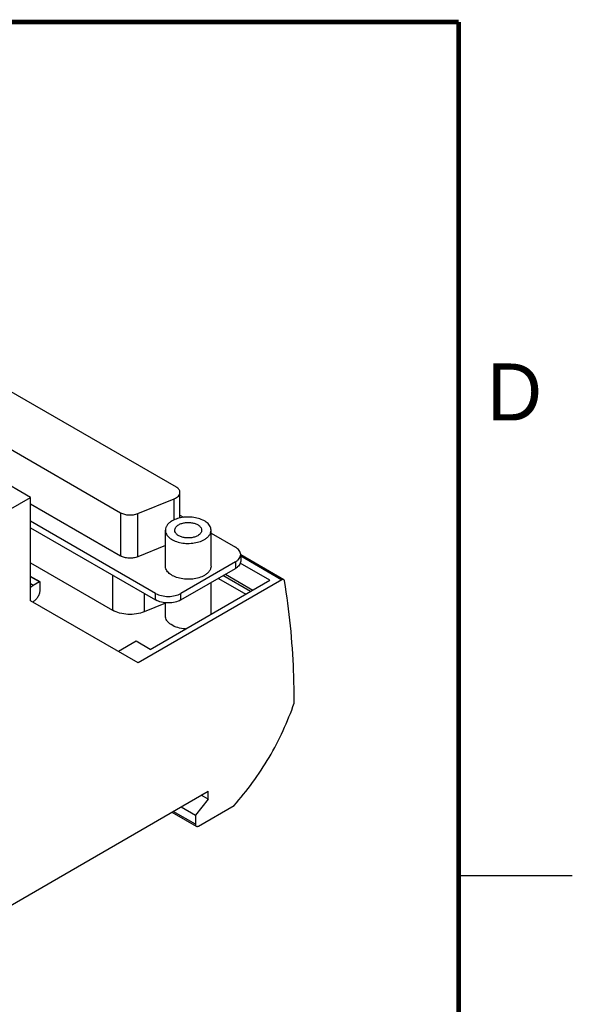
# Model space of a CAD drawing. Header units: inches. Extents: x 0 to 22, y 0 to 17.
# Tile 20 of 20: x 19.6 to 22, y 12.2 to 16.5. Entities that reach past the tile are written whole.
import ezdxf

# ---------------------------------------------------------------- set-up
doc = ezdxf.new("R2010")
doc.units = ezdxf.units.IN
doc.header["$LTSCALE"] = 1.21
doc.header["$MEASUREMENT"] = 0
doc.layers.get('0').update_dxf_attribs({"linetype": 'CONTINUOUS'})
doc.styles.add('TEXTSTYLE_2', font='txt')

msp = doc.modelspace()

# ---------------------------------------------------------------- linework, layer by layer
at = {"color": 7, "linetype": 'CONTINUOUS'}
for p, q in [((19.6186, 14.4121), (18.029, 15.3299)), ((19.2652, 15.0309), (20.2579, 14.4577)), ((19.0693, 14.89), (20.0139, 14.3446)), ((19.3248, 14.2424), (19.6186, 14.4121)), ((19.6186, 13.9582), (19.6186, 14.4121)), ((20.0896, 14.3408), (20.25, 14.4056)), ((20.25, 14.3135), (20.25, 14.4056)), ((20.2752, 14.3217), (20.2752, 14.4336)), ((19.6186, 14.3832), (20.0139, 14.1549)), ((20.0139, 14.3446), (20.0139, 14.1549)), ((20.0896, 14.1511), (20.0896, 14.3408)), ((20.2752, 14.3336), (20.2911, 14.3244)), ((20.1681, 13.9904), (19.6186, 14.3077)), ((19.6186, 14.2787), (20.1681, 13.9614)), ((20.211, 14.1102), (20.211, 14.2677)), ((20.4118, 14.1102), (20.4118, 14.2677)), ((20.4118, 14.2548), (20.5189, 14.1929)), ((20.211, 14.2002), (20.0896, 14.1511)), ((20.542, 14.1607), (20.542, 14.1318)), ((20.7314, 14.0504), (20.542, 14.1598)), ((20.542, 14.1545), (20.7235, 14.0497)), ((19.6186, 14.1244), (19.9791, 13.9163)), ((20.5189, 14.1286), (20.2795, 13.9904)), ((20.2795, 13.9614), (20.5189, 14.0997)), ((20.5189, 14.1286), (20.5189, 14.0997)), ((20.6701, 14.0478), (20.5403, 14.1227)), ((19.6599, 14.0409), (19.6186, 14.0647)), ((19.6573, 14.0406), (19.6186, 14.063)), ((19.9791, 14.0706), (19.9791, 13.9163)), ((20.4438, 14.0563), (20.5643, 13.9867)), ((20.5847, 13.9985), (20.4642, 14.0681)), ((20.4753, 14.0745), (20.5959, 14.0049)), ((19.6303, 14.025), (19.6186, 14.0318)), ((19.6573, 14.0406), (19.6303, 14.025)), ((19.6609, 14.0074), (19.6609, 14.0385)), ((20.7235, 14.0497), (20.0919, 13.685)), ((20.1448, 13.7444), (20.6701, 14.0478)), ((20.4118, 13.8986), (20.4118, 14.0378)), ((20.1178, 13.9905), (20.1178, 13.9093)), ((20.1681, 13.9614), (20.1681, 13.9904)), ((20.2795, 13.9614), (20.2795, 13.9904)), ((20.0919, 13.685), (19.6186, 13.9582)), ((19.6279, 13.9528), (19.6313, 13.9549)), ((20.211, 13.9469), (20.1178, 13.9093)), ((20.211, 13.8916), (20.211, 13.9487)), ((20.0821, 13.7806), (20.0042, 13.7356)), ((20.1448, 13.7444), (20.0821, 13.7806)), ((18.9435, 12.281), (20.3986, 13.1212)), ((20.3986, 13.0858), (20.368, 13.1035)), ((20.3986, 13.0858), (20.3986, 13.1212)), ((20.3986, 13.0858), (20.343, 13.0165)), ((20.2398, 13.0294), (20.347, 12.9675)), ((20.343, 12.9765), (20.2455, 13.0328)), ((20.2802, 13.0528), (20.343, 13.0165)), ((20.3569, 12.9685), (20.5128, 13.0585)), ((20.343, 13.0165), (20.343, 12.9765))]:
    msp.add_line(p, q, dxfattribs=at)
at = {"color": 2, "linetype": 'CONTINUOUS'}
msp.add_line((22, 12.75), (21.5, 12.75), dxfattribs=at)
at = {"color": 7, "linetype": 'CONTINUOUS', "const_width": 0.02}
for points in [[(21.5, 16.5), (0.5, 16.5)], [(21.5, 0.5), (21.5, 16.5)]]:
    msp.add_lwpolyline(points, dxfattribs=at)
at = {"color": 7, "linetype": 'CONTINUOUS'}
for points, knots in [([(20.2752, 14.4336), (20.2752, 14.4358), (20.2744, 14.4405), (20.2708, 14.447), (20.2652, 14.453), (20.2605, 14.4562), (20.2579, 14.4577)], [0, 0, 0, 0, 0.217769, 0.450897, 0.710382, 1, 1, 1, 1]), ([(20.25, 14.4056), (20.2537, 14.4071), (20.2604, 14.4105), (20.2686, 14.4172), (20.2739, 14.425), (20.2752, 14.4308), (20.2752, 14.4336)], [0, 0, 0, 0, 0.298528, 0.561765, 0.791435, 1, 1, 1, 1]), ([(20.0139, 14.3446), (20.0192, 14.3416), (20.0312, 14.3369), (20.0507, 14.3341), (20.0707, 14.335), (20.0836, 14.3384), (20.0896, 14.3408)], [0, 0, 0, 0, 0.232725, 0.490117, 0.752784, 1, 1, 1, 1]), ([(20.4118, 14.2677), (20.4118, 14.2706), (20.411, 14.2764), (20.4064, 14.2881), (20.3946, 14.3016), (20.3745, 14.3138), (20.3493, 14.3222), (20.3211, 14.3262), (20.2921, 14.3254), (20.2646, 14.3199), (20.2478, 14.313), (20.2404, 14.3087)], [0, 0, 0, 0, 0.04288, 0.087527, 0.186934, 0.304246, 0.437969, 0.582372, 0.729598, 0.871251, 1, 1, 1, 1]), ([(20.2404, 14.3087), (20.236, 14.3061), (20.228, 14.3006), (20.2184, 14.2906), (20.2124, 14.2795), (20.211, 14.2715), (20.211, 14.2677)], [0, 0, 0, 0, 0.289697, 0.549083, 0.782214, 1, 1, 1, 1]), ([(20.2523, 14.2677), (20.2523, 14.2699), (20.2531, 14.2746), (20.2567, 14.2812), (20.2623, 14.2871), (20.267, 14.2903), (20.2696, 14.2918)], [0, 0, 0, 0, 0.21777, 0.450903, 0.710375, 1, 1, 1, 1]), ([(20.2696, 14.2918), (20.274, 14.2943), (20.2839, 14.2984), (20.3, 14.3016), (20.3171, 14.3021), (20.3337, 14.2998), (20.3485, 14.2948), (20.3603, 14.2876), (20.3684, 14.2785), (20.3704, 14.2711), (20.3704, 14.2677)], [0, 0, 0, 0, 0.128828, 0.270571, 0.417881, 0.562378, 0.696194, 0.813586, 0.913061, 1, 1, 1, 1]), ([(20.211, 14.2677), (20.211, 14.2648), (20.2117, 14.259), (20.2164, 14.2473), (20.2281, 14.2338), (20.2483, 14.2216), (20.2735, 14.2131), (20.3017, 14.2092), (20.3307, 14.21), (20.3581, 14.2155), (20.3749, 14.2224), (20.3824, 14.2267)], [0, 0, 0, 0, 0.04288, 0.087527, 0.186934, 0.304246, 0.437969, 0.582372, 0.729598, 0.871251, 1, 1, 1, 1]), ([(20.3531, 14.2436), (20.3488, 14.2411), (20.3389, 14.237), (20.3227, 14.2338), (20.3057, 14.2333), (20.2891, 14.2356), (20.2743, 14.2406), (20.2624, 14.2478), (20.2544, 14.2569), (20.2523, 14.2643), (20.2523, 14.2677)], [0, 0, 0, 0, 0.128828, 0.270571, 0.417881, 0.562378, 0.696194, 0.813586, 0.913061, 1, 1, 1, 1]), ([(20.3704, 14.2677), (20.3704, 14.2654), (20.3696, 14.2608), (20.366, 14.2542), (20.3604, 14.2483), (20.3557, 14.2451), (20.3531, 14.2436)], [0, 0, 0, 0, 0.21777, 0.450903, 0.710375, 1, 1, 1, 1]), ([(20.3824, 14.2267), (20.3868, 14.2293), (20.3948, 14.2348), (20.4043, 14.2448), (20.4104, 14.2559), (20.4118, 14.2639), (20.4118, 14.2677)], [0, 0, 0, 0, 0.289696, 0.549083, 0.782214, 1, 1, 1, 1]), ([(20.542, 14.1607), (20.542, 14.1637), (20.5409, 14.17), (20.5361, 14.1787), (20.5286, 14.1866), (20.5224, 14.1909), (20.5189, 14.1929)], [0, 0, 0, 0, 0.217788, 0.450917, 0.710302, 1, 1, 1, 1]), ([(20.0896, 14.1511), (20.0836, 14.1487), (20.0707, 14.1454), (20.0507, 14.1444), (20.0312, 14.1473), (20.0192, 14.1519), (20.0139, 14.1549)], [0, 0, 0, 0, 0.247216, 0.509883, 0.767275, 1, 1, 1, 1]), ([(20.5189, 14.1286), (20.5224, 14.1306), (20.5286, 14.1349), (20.5361, 14.1428), (20.5409, 14.1515), (20.542, 14.1577), (20.542, 14.1607)], [0, 0, 0, 0, 0.289698, 0.549083, 0.782212, 1, 1, 1, 1]), ([(20.3824, 14.0692), (20.3749, 14.0649), (20.3581, 14.058), (20.3307, 14.0525), (20.3017, 14.0517), (20.2735, 14.0556), (20.2483, 14.0641), (20.2281, 14.0763), (20.2164, 14.0898), (20.2117, 14.1015), (20.211, 14.1073), (20.211, 14.1102)], [0, 0, 0, 0, 0.128748, 0.270395, 0.417615, 0.562017, 0.695744, 0.813059, 0.912469, 0.957118, 1, 1, 1, 1]), ([(20.4118, 14.1102), (20.4118, 14.1064), (20.4104, 14.0984), (20.4043, 14.0873), (20.3948, 14.0772), (20.3868, 14.0717), (20.3824, 14.0692)], [0, 0, 0, 0, 0.217788, 0.450924, 0.710313, 1, 1, 1, 1]), ([(20.542, 14.1318), (20.542, 14.1288), (20.5409, 14.1226), (20.5361, 14.1138), (20.5286, 14.106), (20.5224, 14.1017), (20.5189, 14.0997)], [0, 0, 0, 0, 0.217788, 0.450917, 0.710302, 1, 1, 1, 1]), ([(19.6303, 14.025), (19.6293, 14.0245), (19.625, 14.0217), (19.6212, 14.0184), (19.6186, 14.0156)], [0, 0, 0, 0, 0.235282, 1, 1, 1, 1]), ([(19.6599, 14.0409), (19.6597, 14.041), (19.6588, 14.0413), (19.6579, 14.041), (19.6573, 14.0406)], [0, 0, 0, 0, 0.220845, 1, 1, 1, 1]), ([(19.6609, 14.0385), (19.6609, 14.0388), (19.6609, 14.0397), (19.6604, 14.0406), (19.6599, 14.0409)], [0, 0, 0, 0, 0.293923, 1, 1, 1, 1]), ([(20.7314, 14.0504), (20.7303, 14.0511), (20.7274, 14.0515), (20.7248, 14.0504), (20.7235, 14.0497)], [0, 0, 0, 0, 0.449121, 1, 1, 1, 1]), ([(20.7344, 14.0454), (20.7343, 14.0464), (20.7336, 14.0484), (20.7322, 14.05), (20.7314, 14.0504)], [0, 0, 0, 0, 0.535326, 1, 1, 1, 1]), ([(20.7773, 13.5085), (20.7773, 13.555), (20.7739, 13.7346), (20.7566, 13.9141), (20.7344, 14.0454)], [0, 0, 0, 0, 0.258947, 1, 1, 1, 1]), ([(19.6313, 13.9549), (19.6355, 13.9575), (19.6435, 13.9645), (19.6528, 13.9775), (19.6591, 13.9921), (19.6609, 14.0025), (19.6609, 14.0074)], [0, 0, 0, 0, 0.239259, 0.502033, 0.763708, 1, 1, 1, 1]), ([(20.1681, 13.9904), (20.176, 13.9858), (20.1944, 13.9791), (20.2238, 13.9759), (20.2532, 13.9791), (20.2716, 13.9858), (20.2795, 13.9904)], [0, 0, 0, 0, 0.237241, 0.5, 0.762759, 1, 1, 1, 1]), ([(20.2795, 13.9614), (20.2716, 13.9569), (20.2532, 13.9502), (20.2238, 13.947), (20.1944, 13.9502), (20.176, 13.9569), (20.1681, 13.9614)], [0, 0, 0, 0, 0.237241, 0.5, 0.762759, 1, 1, 1, 1]), ([(20.1178, 13.9093), (20.1069, 13.9048), (20.0831, 13.8987), (20.0465, 13.897), (20.0108, 13.9022), (19.9887, 13.9107), (19.9791, 13.9163)], [0, 0, 0, 0, 0.247206, 0.509885, 0.767284, 1, 1, 1, 1]), ([(20.3, 13.834), (20.2882, 13.8348), (20.2661, 13.8385), (20.241, 13.8491), (20.2256, 13.8608), (20.2174, 13.8704), (20.2122, 13.8807), (20.211, 13.8881), (20.211, 13.8916)], [0, 0, 0, 0, 0.307384, 0.581337, 0.701254, 0.809291, 0.907491, 1, 1, 1, 1]), ([(20.5128, 13.0585), (20.5417, 13.0907), (20.5967, 13.1588), (20.6689, 13.2691), (20.7302, 13.386), (20.7631, 13.4675), (20.7773, 13.5085)], [0, 0, 0, 0, 0.247073, 0.499256, 0.751816, 1, 1, 1, 1]), ([(20.343, 12.9765), (20.343, 12.9746), (20.3434, 12.9711), (20.3457, 12.9683), (20.347, 12.9675)], [0, 0, 0, 0, 0.550791, 1, 1, 1, 1]), ([(20.347, 12.9675), (20.3484, 12.9667), (20.352, 12.9662), (20.3553, 12.9675), (20.3569, 12.9685)], [0, 0, 0, 0, 0.449201, 1, 1, 1, 1])]:
    msp.add_open_spline(points, degree=3, knots=knots, dxfattribs=at)

# ---------------------------------------------------------------- texts
at = {"color": 2, "linetype": 'CONTINUOUS', "insert": (21.625, 15), "char_height": 0.25, "width": 0.25, "attachment_point": 1, "line_spacing_factor": 0.9, "style": 'TEXTSTYLE_2'}
msp.add_mtext('D', dxfattribs=at)

doc.saveas('drawing.dxf')
